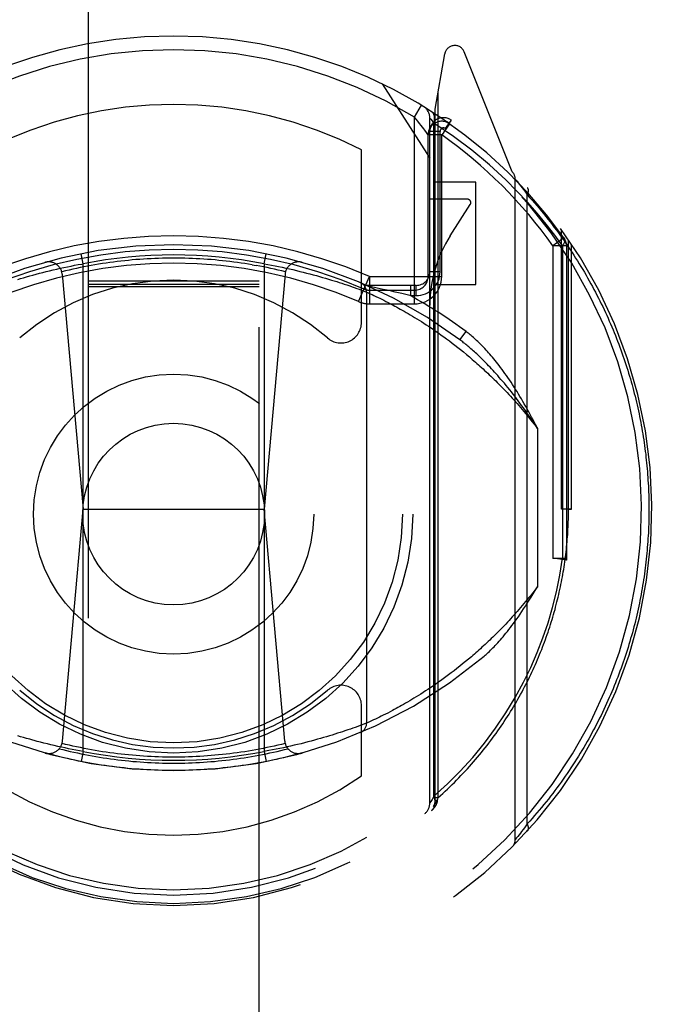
# Model space of a CAD drawing. Header units: inches. Extents: x 0 to 200, y 0 to 130.
# Tile 49 of 91: x 58.438 to 59.386, y 87.817 to 89.258. Entities that reach past the tile are written whole.
import ezdxf

# ---------------------------------------------------------------- set-up
doc = ezdxf.new("R2010")
doc.units = ezdxf.units.IN
doc.header["$LTSCALE"] = 11.011777
doc.header["$MEASUREMENT"] = 0
doc.linetypes.add('HIDDEN', pattern=[0.2, 0.1, -0.1])
doc.layers.get('0').update_dxf_attribs({"linetype": 'CONTINUOUS'})
doc.layers.add('DEFAULT_2', color=8, linetype='HIDDEN')
doc.layers.add('DIMENSIONS', color=7, linetype='CONTINUOUS')
doc.styles.get("Standard").update_dxf_attribs({"font": 'arial.ttf'})
doc.dimstyles.new('DIMSTYLE_1', dxfattribs={"dimtxt": 0.883298, "dimasz": 1.17773, "dimexe": 0.09, "dimexo": 0.07, "dimgap": 0.0375, "dimtad": 0, "dimtih": 1, "dimtoh": 1, "dimzin": 4, "dimdsep": 46, "dimtxsty": 'Standard', "dimblk": '_FILLED', "dimblk1": '_FILLED', "dimblk2": '_FILLED', "dimcen": 0.09, "dimazin": 1, "dimtfac": 1, "dimtofl": 0, "dimtmove": 0, "dimatfit": 3, "dimldrblk": '_FILLED', "dimfxl": 0, "dimtolj": 1, "dimtzin": 4, "dimarcsym": 0})

# ---------------------------------------------------------------- blocks, each defined once
blk = doc.blocks.new('_FILLED')
at = {"color": 0, "linetype": 'ByBlock'}
blk.add_solid([(0, 0), (-1, 0.2), (-1, -0.2)], dxfattribs=at)
blk = doc.blocks.new('*D13')
at = {"layer": 'DIMENSIONS', "color": 2, "linetype": 'Continuous'}
for p, q in [((57.8507, 72.5863), (55.5903, 72.5863)), ((61.4757, 72.5863), (63.8312, 72.5863))]:
    blk.add_line(p, q, dxfattribs=at)
at = {"layer": 'DIMENSIONS', "color": 2, "linetype": 'Continuous', "xscale": 1.1777301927, "yscale": 1.1777301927, "zscale": 1.1777301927}
blk.add_blockref('_FILLED', (57.8507, 72.5863), dxfattribs=at)
at = {"layer": 'DIMENSIONS', "color": 2, "linetype": 'Continuous', "xscale": 1.1777301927, "yscale": 1.1777301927, "zscale": 1.1777301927, "rotation": 180}
blk.add_blockref('_FILLED', (61.4757, 72.5863), dxfattribs=at)
at = {"layer": 'DIMENSIONS', "color": 2, "linetype": 'Continuous', "insert": (55.1486, 73.0279), "char_height": 0.8833, "width": 2.400337, "attachment_point": 3, "line_spacing_factor": 0.9}
blk.add_mtext('3.63', dxfattribs=at)

msp = doc.modelspace()

# ---------------------------------------------------------------- linework, layer by layer
at = {"layer": 'DEFAULT_2', "color": 8, "linetype": 'HIDDEN'}
for p, q in [((58.5382, 91.6855), (58.5382, 65.6836)), ((58.7882, 65.6836), (58.7882, 91.6855)), ((59.0599, 89.2083), (59.0457, 89.1277)), ((59.1588, 89.0358), (59.0886, 89.2113)), ((58.9682, 89.1645), (59.0382, 89.0556)), ((59.0501, 89.1526), (59.0501, 88.1192)), ((59.0157, 89.116), (59.0261, 89.1331)), ((59.0457, 89.1277), (59.0457, 88.1115)), ((59.0157, 88.8424), (59.0157, 89.116)), ((59.0382, 88.1114), (59.0382, 89.1145)), ((59.0386, 89.114), (59.0396, 89.1127)), ((59.0396, 89.1127), (59.0415, 89.1104)), ((59.0415, 89.1104), (59.0441, 89.1071)), ((59.0441, 88.1213), (59.0441, 89.1071)), ((59.0611, 89.0991), (59.0698, 89.1113)), ((59.0673, 89.1061), (59.0627, 89.1093)), ((59.0334, 89.0931), (59.0309, 89.0965)), ((59.0532, 89.095), (59.0382, 89.095)), ((59.0532, 88.8894), (59.0532, 89.095)), ((59.0661, 89.1045), (59.0591, 89.0946)), ((59.0357, 88.8824), (59.0357, 89.0898)), ((59.0557, 89.0898), (59.0357, 89.0898)), ((59.0557, 88.8824), (59.0557, 89.0898)), ((58.9382, 88.8151), (58.9382, 89.0677)), ((59.1057, 89.0206), (59.0457, 89.0206)), ((59.1057, 88.8706), (59.1057, 89.0206)), ((59.1632, 88.0577), (59.1632, 89.0252)), ((59.1632, 89.0252), (59.1641, 89.0241)), ((59.1641, 89.0241), (59.1659, 89.0218)), ((59.1659, 89.0218), (59.1677, 89.0195)), ((59.1677, 89.0195), (59.1694, 89.0173)), ((59.1694, 89.0173), (59.1715, 89.0146)), ((59.1715, 89.0146), (59.1734, 89.0121)), ((59.1734, 89.0121), (59.1752, 89.0098)), ((59.1752, 89.0098), (59.1771, 89.0072)), ((59.1771, 89.0072), (59.1791, 89.0044)), ((59.0932, 88.9956), (59.0382, 88.9956)), ((59.1791, 89.0044), (59.1808, 89.0021)), ((59.1808, 88.0808), (59.1808, 89.0021)), ((59.068, 88.9419), (59.0974, 88.9879)), ((59.2307, 88.5415), (59.2307, 88.9513)), ((59.2345, 88.9389), (59.2182, 88.9274)), ((59.2413, 88.5415), (59.2413, 88.9362)), ((59.2182, 88.9274), (59.2182, 88.4697)), ((59.2382, 88.9274), (59.2182, 88.9274)), ((59.2324, 88.9274), (59.2324, 88.4698)), ((59.2382, 88.9274), (59.2382, 88.4698)), ((59.2457, 88.5415), (59.2457, 88.9297)), ((58.5307, 88.901), (58.5278, 88.9158)), ((58.7957, 88.901), (58.7986, 88.9158)), ((58.4718, 88.8884), (58.4768, 88.8896)), ((58.4768, 88.8896), (58.4818, 88.8908)), ((58.4818, 88.8908), (58.4869, 88.8921)), ((58.4869, 88.8921), (58.4921, 88.8932)), ((58.4921, 88.8932), (58.4973, 88.8944)), ((58.4973, 88.8944), (58.5025, 88.8955)), ((58.5025, 88.8955), (58.5078, 88.8966)), ((58.5078, 88.8966), (58.5131, 88.8977)), ((58.5131, 88.8977), (58.5183, 88.8988)), ((58.5183, 88.8988), (58.5236, 88.8998)), ((58.5307, 88.1869), (58.5307, 88.901)), ((58.7784, 88.8995), (58.7839, 88.8985)), ((58.7957, 88.901), (58.7957, 88.1869)), ((58.7957, 88.901), (58.801, 88.9001)), ((58.801, 88.9001), (58.8063, 88.8991)), ((58.8063, 88.8991), (58.8116, 88.8981)), ((58.8116, 88.8981), (58.8169, 88.897)), ((58.8169, 88.897), (58.8222, 88.8959)), ((58.8222, 88.8959), (58.8274, 88.8948)), ((58.8274, 88.8948), (58.8326, 88.8936)), ((58.8326, 88.8936), (58.8378, 88.8925)), ((58.8378, 88.8925), (58.8429, 88.8913)), ((58.8429, 88.8913), (58.848, 88.89)), ((58.848, 88.89), (58.853, 88.8888)), ((58.4351, 88.8782), (58.4393, 88.8794)), ((58.4393, 88.8794), (58.4436, 88.8807)), ((58.4436, 88.8807), (58.4481, 88.882)), ((58.4481, 88.882), (58.4526, 88.8833)), ((58.4526, 88.8833), (58.4573, 88.8846)), ((58.4573, 88.8846), (58.462, 88.8858)), ((58.462, 88.8858), (58.4669, 88.8871)), ((58.4669, 88.8871), (58.4718, 88.8884)), ((58.5001, 88.8857), (58.5307, 88.5415)), ((58.7882, 88.8755), (58.5382, 88.8755)), ((58.8263, 88.8857), (58.7957, 88.5415)), ((58.853, 88.8888), (58.8579, 88.8875)), ((58.8579, 88.8875), (58.8628, 88.8863)), ((58.8628, 88.8863), (58.8676, 88.885)), ((58.8676, 88.885), (58.8723, 88.8837)), ((58.8723, 88.8837), (58.8769, 88.8824)), ((58.8769, 88.8824), (58.8813, 88.8811)), ((58.8813, 88.8811), (58.8857, 88.8799)), ((58.8857, 88.8799), (58.89, 88.8786)), ((58.89, 88.8786), (58.8941, 88.8773)), ((58.8941, 88.8773), (58.8981, 88.8761)), ((58.8981, 88.8761), (58.902, 88.8749)), ((58.934, 88.8457), (58.9499, 88.8824)), ((58.9499, 88.8824), (58.9499, 88.8424)), ((58.95, 88.8824), (59.0557, 88.8824)), ((59.0532, 88.8894), (59.0382, 88.8894)), ((58.7882, 88.8705), (58.5382, 88.8705)), ((58.7882, 88.8673), (58.5382, 88.8673)), ((58.902, 88.8749), (58.9057, 88.8737)), ((58.9057, 88.8737), (58.9092, 88.8725)), ((58.9092, 88.8725), (58.9126, 88.8714)), ((58.9126, 88.8714), (58.9169, 88.87)), ((58.9169, 88.87), (58.921, 88.8686)), ((58.921, 88.8686), (58.9247, 88.8673)), ((58.9247, 88.8673), (58.9273, 88.8664)), ((58.9273, 88.8664), (58.9312, 88.865)), ((58.9312, 88.865), (58.9347, 88.8637)), ((58.9347, 88.8637), (58.9383, 88.8624)), ((58.9383, 88.8624), (58.9419, 88.861)), ((58.9419, 88.861), (58.9454, 88.8597)), ((59.0182, 88.8694), (58.9457, 88.8694)), ((58.9611, 88.8655), (58.9487, 88.8681)), ((58.9499, 88.8624), (59.0157, 88.8624)), ((58.9699, 88.8636), (58.9611, 88.8655)), ((58.9786, 88.8617), (58.9699, 88.8636)), ((58.9875, 88.8596), (58.9786, 88.8617)), ((59.0097, 88.8694), (59.0097, 88.8544)), ((59.0182, 88.8544), (59.0182, 88.8694)), ((59.0457, 88.8706), (59.1057, 88.8706)), ((58.9454, 88.8597), (58.9457, 88.8596)), ((58.9457, 88.8596), (58.9457, 88.2284)), ((58.9457, 88.8596), (58.9482, 88.8585)), ((58.9482, 88.8585), (58.9511, 88.8571)), ((58.9511, 88.8571), (58.9538, 88.8559)), ((58.9538, 88.8559), (58.9563, 88.8547)), ((58.9563, 88.8547), (58.9592, 88.8533)), ((58.9592, 88.8533), (58.9624, 88.8518)), ((58.9624, 88.8518), (58.965, 88.8505)), ((58.965, 88.8505), (58.9678, 88.8491)), ((58.9678, 88.8491), (58.9708, 88.8476)), ((58.9708, 88.8476), (58.974, 88.846)), ((58.9971, 88.8574), (58.9875, 88.8596)), ((59.0069, 88.8551), (58.9971, 88.8574)), ((59.0097, 88.8544), (59.0069, 88.8551)), ((59.0097, 88.8544), (59.0182, 88.8544)), ((58.9499, 88.8424), (59.0157, 88.8424)), ((58.974, 88.846), (58.9773, 88.8443)), ((58.9773, 88.8443), (58.9808, 88.8425)), ((58.9808, 88.8425), (58.9844, 88.8406)), ((58.9844, 88.8406), (58.987, 88.8392)), ((58.987, 88.8392), (58.9896, 88.8378)), ((58.9896, 88.8378), (58.9922, 88.8363)), ((58.9922, 88.8363), (58.995, 88.8348)), ((58.995, 88.8348), (58.9978, 88.8332)), ((58.9978, 88.8332), (59.0006, 88.8316)), ((59.0006, 88.8316), (59.0036, 88.8299)), ((59.0036, 88.8299), (59.0066, 88.8281)), ((59.0066, 88.8281), (59.0096, 88.8263)), ((59.0096, 88.8263), (59.0128, 88.8244)), ((59.0128, 88.8244), (59.016, 88.8225)), ((59.016, 88.8225), (59.0192, 88.8205)), ((59.0192, 88.8205), (59.0225, 88.8184)), ((59.0225, 88.8184), (59.0259, 88.8163)), ((59.0259, 88.8163), (59.0294, 88.8141)), ((59.0294, 88.8141), (59.0328, 88.8118)), ((59.0328, 88.8118), (59.0364, 88.8095)), ((59.0364, 88.8095), (59.04, 88.8071)), ((59.04, 88.8071), (59.0437, 88.8046)), ((59.0437, 88.8046), (59.0474, 88.802)), ((59.0474, 88.802), (59.0512, 88.7994)), ((59.0512, 88.7994), (59.055, 88.7967)), ((59.055, 88.7967), (59.0589, 88.7939)), ((59.0589, 88.7939), (59.0628, 88.791)), ((59.0628, 88.791), (59.0668, 88.788)), ((59.0822, 88.7897), (59.0912, 88.8017)), ((59.0668, 88.788), (59.0708, 88.785)), ((59.0708, 88.785), (59.0749, 88.7818)), ((59.0749, 88.7818), (59.079, 88.7786)), ((59.079, 88.7786), (59.0832, 88.7753)), ((59.0832, 88.7753), (59.0874, 88.7719)), ((59.0874, 88.7719), (59.0917, 88.7683)), ((59.1957, 88.6599), (59.1957, 88.4281)), ((58.5006, 88.2022), (58.5307, 88.5415)), ((58.5307, 88.5415), (58.7957, 88.5415)), ((58.8259, 88.2022), (58.7957, 88.5415)), ((59.2457, 88.5415), (59.2307, 88.5415)), ((59.2413, 88.5415), (59.2457, 88.5415)), ((59.2182, 88.4698), (59.2382, 88.4698)), ((59.238, 88.4671), (59.2182, 88.4698)), ((59.2382, 88.4698), (59.238, 88.4671)), ((59.0861, 88.315), (59.0819, 88.3116)), ((59.0904, 88.3185), (59.0861, 88.315)), ((59.0947, 88.3221), (59.0904, 88.3185)), ((59.099, 88.3257), (59.0947, 88.3221)), ((59.0656, 88.299), (59.0616, 88.2961)), ((59.0696, 88.3021), (59.0656, 88.299)), ((59.0737, 88.3052), (59.0696, 88.3021)), ((59.0778, 88.3084), (59.0737, 88.3052)), ((59.0819, 88.3116), (59.0778, 88.3084)), ((59.0463, 88.2852), (59.0426, 88.2826)), ((59.0501, 88.2878), (59.0463, 88.2852)), ((59.0539, 88.2905), (59.0501, 88.2878)), ((59.0577, 88.2932), (59.0539, 88.2905)), ((59.0616, 88.2961), (59.0577, 88.2932)), ((59.0249, 88.271), (59.0216, 88.2689)), ((59.0284, 88.2732), (59.0249, 88.271)), ((59.0318, 88.2755), (59.0284, 88.2732)), ((59.0354, 88.2778), (59.0318, 88.2755)), ((59.039, 88.2802), (59.0354, 88.2778)), ((59.0426, 88.2826), (59.039, 88.2802)), ((58.9998, 88.2559), (58.9969, 88.2542)), ((59.0027, 88.2575), (58.9998, 88.2559)), ((59.0057, 88.2593), (59.0027, 88.2575)), ((59.0087, 88.2611), (59.0057, 88.2593)), ((59.0118, 88.2629), (59.0087, 88.2611)), ((59.015, 88.2649), (59.0118, 88.2629)), ((59.0183, 88.2669), (59.015, 88.2649)), ((59.0216, 88.2689), (59.0183, 88.2669)), ((58.9382, 88.1511), (58.9382, 88.2539)), ((58.9732, 88.2415), (58.9701, 88.24)), ((58.9765, 88.2432), (58.9732, 88.2415)), ((58.98, 88.245), (58.9765, 88.2432)), ((58.9836, 88.247), (58.98, 88.245)), ((58.9861, 88.2483), (58.9836, 88.247)), ((58.9887, 88.2497), (58.9861, 88.2483)), ((58.9914, 88.2512), (58.9887, 88.2497)), ((58.9941, 88.2527), (58.9914, 88.2512)), ((58.9969, 88.2542), (58.9941, 88.2527)), ((58.9426, 88.2272), (58.9393, 88.2259)), ((58.9457, 88.2284), (58.9426, 88.2272)), ((58.9498, 88.2302), (58.9471, 88.229)), ((58.9527, 88.2316), (58.9498, 88.2302)), ((58.9558, 88.233), (58.9527, 88.2316)), ((58.9586, 88.2343), (58.9558, 88.233)), ((58.9618, 88.2359), (58.9586, 88.2343)), ((58.9644, 88.2371), (58.9618, 88.2359)), ((58.9671, 88.2385), (58.9644, 88.2371)), ((58.9701, 88.24), (58.9671, 88.2385)), ((58.8994, 88.2123), (58.8954, 88.211)), ((58.9032, 88.2135), (58.8994, 88.2123)), ((58.9069, 88.2147), (58.9032, 88.2135)), ((58.9104, 88.2158), (58.9069, 88.2147)), ((58.9137, 88.2169), (58.9104, 88.2158)), ((58.918, 88.2184), (58.9137, 88.2169)), ((58.9219, 88.2197), (58.918, 88.2184)), ((58.9256, 88.221), (58.9219, 88.2197)), ((58.9289, 88.2222), (58.9256, 88.221)), ((58.9327, 88.2235), (58.9289, 88.2222)), ((58.936, 88.2247), (58.9327, 88.2235)), ((58.9393, 88.2259), (58.936, 88.2247)), ((58.4393, 88.2085), (58.4351, 88.2098)), ((58.4436, 88.2072), (58.4393, 88.2085)), ((58.4481, 88.206), (58.4436, 88.2072)), ((58.4526, 88.2047), (58.4481, 88.206)), ((58.4573, 88.2034), (58.4526, 88.2047)), ((58.4685, 88.2004), (58.4636, 88.2017)), ((58.4734, 88.1992), (58.4685, 88.2004)), ((58.4785, 88.1979), (58.4734, 88.1992)), ((58.4835, 88.1967), (58.4785, 88.1979)), ((58.8497, 88.1983), (58.8446, 88.1971)), ((58.8546, 88.1996), (58.8497, 88.1983)), ((58.8596, 88.2008), (58.8546, 88.1996)), ((58.8644, 88.2021), (58.8596, 88.2008)), ((58.8692, 88.2034), (58.8644, 88.2021)), ((58.8738, 88.2047), (58.8692, 88.2034)), ((58.8784, 88.206), (58.8738, 88.2047)), ((58.8828, 88.2072), (58.8784, 88.206)), ((58.8872, 88.2085), (58.8828, 88.2072)), ((58.8914, 88.2098), (58.8872, 88.2085)), ((58.8954, 88.211), (58.8914, 88.2098)), ((58.4886, 88.1955), (58.4835, 88.1967)), ((58.4938, 88.1943), (58.4886, 88.1955)), ((58.499, 88.1932), (58.4938, 88.1943)), ((58.5043, 88.192), (58.499, 88.1932)), ((58.5095, 88.191), (58.5043, 88.192)), ((58.5148, 88.1899), (58.5095, 88.191)), ((58.5201, 88.1889), (58.5148, 88.1899)), ((58.5254, 88.1879), (58.5201, 88.1889)), ((58.5307, 88.1869), (58.5254, 88.1879)), ((58.5307, 88.1869), (58.5278, 88.1722)), ((58.7957, 88.1869), (58.7986, 88.1722)), ((58.8081, 88.1892), (58.8028, 88.1882)), ((58.8134, 88.1902), (58.8081, 88.1892)), ((58.8187, 88.1913), (58.8134, 88.1902)), ((58.8239, 88.1924), (58.8187, 88.1913)), ((58.8292, 88.1936), (58.8239, 88.1924)), ((58.8343, 88.1947), (58.8292, 88.1936)), ((58.8395, 88.1959), (58.8343, 88.1947)), ((58.8446, 88.1971), (58.8395, 88.1959)), ((59.0414, 88.1167), (59.0396, 88.1136)), ((59.0441, 88.1213), (59.0414, 88.1167)), ((59.0501, 88.1192), (59.0457, 88.1192)), ((59.0491, 88.1153), (59.0457, 88.1153)), ((59.0457, 88.1116), (59.0457, 88.1115)), ((59.0489, 88.1134), (59.0487, 88.1127)), ((59.0491, 88.1153), (59.0489, 88.1134)), ((59.0501, 88.1192), (59.0491, 88.1153)), ((59.1726, 88.0698), (59.1708, 88.0674)), ((59.1747, 88.0726), (59.1726, 88.0698)), ((59.1766, 88.0751), (59.1747, 88.0726)), ((59.1786, 88.0778), (59.1766, 88.0751)), ((59.1808, 88.0808), (59.1786, 88.0778)), ((59.1633, 88.0579), (59.1632, 88.0577)), ((59.1652, 88.0602), (59.1633, 88.0579)), ((59.167, 88.0625), (59.1652, 88.0602)), ((59.1688, 88.0649), (59.167, 88.0625)), ((59.1708, 88.0674), (59.1688, 88.0649))]:
    msp.add_line(p, q, dxfattribs=at)
for points in [[(59.0441, 89.1071), (59.0448, 89.1098), (59.0452, 89.1124), (59.0452, 89.1149), (59.0449, 89.1173), (59.0443, 89.1194), (59.0434, 89.1212), (59.0422, 89.1228), (59.0407, 89.124)], [(59.0309, 89.0965), (59.0293, 89.0986), (59.0275, 89.1011), (59.0254, 89.1038), (59.0232, 89.1067), (59.0208, 89.1097), (59.0157, 89.116)], [(59.0382, 89.1145), (59.0383, 89.1144), (59.0386, 89.114)], [(59.1494, 89.0239), (59.1254, 89.0461), (59.0998, 89.0673), (59.0727, 89.0876), (59.0441, 89.1071)], [(59.0673, 89.1061), (59.0672, 89.106), (59.067, 89.1057), (59.0666, 89.1052), (59.0661, 89.1045)], [(59.0357, 89.0898), (59.0356, 89.0899), (59.0354, 89.0903), (59.0334, 89.0931)], [(59.0591, 89.0946), (59.0575, 89.0922), (59.0557, 89.0898)], [(59.2324, 88.9274), (59.221, 88.943), (59.2086, 88.9589), (59.1953, 88.9751), (59.181, 88.9913), (59.1657, 89.0076), (59.1494, 89.0239)], [(59.1808, 89.0021), (59.1809, 89.0024), (59.1811, 89.0026), (59.1812, 89.0029), (59.1813, 89.0031), (59.1814, 89.0034), (59.1815, 89.0036), (59.1816, 89.0039), (59.1817, 89.0041), (59.1818, 89.0044), (59.1819, 89.0046), (59.182, 89.0049), (59.1821, 89.0051), (59.1822, 89.0054), (59.1822, 89.0056), (59.1823, 89.0058), (59.1824, 89.0061), (59.1824, 89.0063), (59.1825, 89.0066), (59.1825, 89.0068), (59.1825, 89.007), (59.1826, 89.0072), (59.1826, 89.0075), (59.1826, 89.0077), (59.1826, 89.0079), (59.1826, 89.0081), (59.1826, 89.0084), (59.1826, 89.0086), (59.1826, 89.0088), (59.1826, 89.009), (59.1826, 89.0092), (59.1826, 89.0094), (59.1825, 89.0096), (59.1825, 89.0098), (59.1824, 89.01), (59.1824, 89.0102), (59.1823, 89.0103), (59.1823, 89.0105), (59.1822, 89.0107), (59.1822, 89.0109), (59.1821, 89.011), (59.182, 89.0112), (59.1819, 89.0114), (59.1818, 89.0115), (59.1817, 89.0117), (59.1816, 89.0118), (59.1815, 89.012), (59.1814, 89.0121), (59.1813, 89.0122)], [(59.1808, 89.0021), (59.1843, 88.9982), (59.1878, 88.9943), (59.1912, 88.9904), (59.1946, 88.9864), (59.198, 88.9825), (59.2013, 88.9785), (59.2046, 88.9745), (59.2078, 88.9705), (59.211, 88.9665), (59.2142, 88.9625), (59.2173, 88.9585), (59.2204, 88.9544), (59.2234, 88.9504), (59.2264, 88.9463), (59.2294, 88.9422), (59.2323, 88.9381), (59.2352, 88.9341), (59.238, 88.93), (59.2408, 88.9259), (59.2436, 88.9217), (59.2463, 88.9176), (59.249, 88.9135), (59.2516, 88.9094), (59.2543, 88.9052), (59.2568, 88.9011), (59.2594, 88.8969), (59.2619, 88.8928), (59.2644, 88.8886), (59.2668, 88.8844), (59.2692, 88.8803), (59.2715, 88.8761), (59.2739, 88.8719), (59.2761, 88.8677), (59.2784, 88.8635), (59.2806, 88.8593), (59.2828, 88.8551), (59.2849, 88.8509), (59.287, 88.8467), (59.2891, 88.8425), (59.2912, 88.8383), (59.2932, 88.8341), (59.2952, 88.8299), (59.2971, 88.8257), (59.299, 88.8214), (59.3009, 88.8172), (59.3027, 88.813), (59.3045, 88.8088), (59.3063, 88.8045), (59.308, 88.8003), (59.3098, 88.7961), (59.3114, 88.7918), (59.3131, 88.7876), (59.3147, 88.7834), (59.3163, 88.7791), (59.3178, 88.7749), (59.3194, 88.7706), (59.3208, 88.7664), (59.3223, 88.7622), (59.3237, 88.7579), (59.3251, 88.7537), (59.3265, 88.7494), (59.3278, 88.7452), (59.3291, 88.7409), (59.3304, 88.7367), (59.3317, 88.7325), (59.3329, 88.7282), (59.3341, 88.724), (59.3352, 88.7197), (59.3364, 88.7155), (59.3375, 88.7112), (59.3385, 88.707), (59.3396, 88.7028), (59.3406, 88.6985), (59.3416, 88.6943), (59.3425, 88.69), (59.3435, 88.6858), (59.3444, 88.6815), (59.3452, 88.6773), (59.3461, 88.6731), (59.3469, 88.6688), (59.3477, 88.6646), (59.3484, 88.6603), (59.3492, 88.6561), (59.3499, 88.6519), (59.3506, 88.6476), (59.3512, 88.6434), (59.3518, 88.6391), (59.3524, 88.6349), (59.353, 88.6307), (59.3535, 88.6264), (59.3541, 88.6222), (59.3545, 88.6179), (59.355, 88.6137), (59.3554, 88.6095), (59.3559, 88.6052), (59.3562, 88.601), (59.3566, 88.5967), (59.3569, 88.5925), (59.3572, 88.5882), (59.3575, 88.584), (59.3578, 88.5798), (59.358, 88.5755), (59.3582, 88.5713), (59.3583, 88.567), (59.3585, 88.5628), (59.3586, 88.5585), (59.3587, 88.5543), (59.3588, 88.55), (59.3588, 88.5457), (59.3588, 88.5415)], [(59.2345, 88.9389), (59.2353, 88.9375), (59.2355, 88.9358), (59.2354, 88.9339), (59.2348, 88.9318), (59.2338, 88.9296), (59.2324, 88.9274)], [(58.6632, 88.9093), (58.6577, 88.9093), (58.6522, 88.9092), (58.6467, 88.9091), (58.6412, 88.909), (58.6357, 88.9088), (58.6302, 88.9085), (58.6246, 88.9082), (58.6191, 88.9079), (58.6136, 88.9075), (58.6081, 88.9071), (58.6027, 88.9066), (58.5972, 88.9061), (58.5917, 88.9056), (58.5862, 88.905), (58.5807, 88.9043), (58.5753, 88.9036), (58.5698, 88.9029), (58.5643, 88.9021), (58.5589, 88.9013), (58.5534, 88.9004), (58.548, 88.8995), (58.5426, 88.8985), (58.5372, 88.8975), (58.5317, 88.8965), (58.5263, 88.8954), (58.5209, 88.8943), (58.5156, 88.8931), (58.5102, 88.8919), (58.5048, 88.8906), (58.4995, 88.8893)], [(58.7784, 88.8995), (58.773, 88.9004), (58.7676, 88.9013), (58.7621, 88.9021), (58.7566, 88.9029), (58.7512, 88.9036), (58.7457, 88.9043), (58.7402, 88.905), (58.7348, 88.9056), (58.7293, 88.9061), (58.7238, 88.9066), (58.7183, 88.9071), (58.7128, 88.9075), (58.7073, 88.9079), (58.7018, 88.9082), (58.6963, 88.9085), (58.6908, 88.9088), (58.6853, 88.909), (58.6798, 88.9091), (58.6742, 88.9092), (58.6687, 88.9093), (58.6632, 88.9093)], [(58.5236, 88.8998), (58.529, 88.9007), (58.5307, 88.901)], [(58.827, 88.8893), (58.8216, 88.8906), (58.8163, 88.8919), (58.8109, 88.8931), (58.8055, 88.8943), (58.8001, 88.8954), (58.7947, 88.8965), (58.7893, 88.8975), (58.7839, 88.8985)], [(59.1551, 88.7165), (59.1524, 88.7197), (59.1498, 88.7229), (59.1473, 88.726), (59.1448, 88.729), (59.1423, 88.7318), (59.1399, 88.7346), (59.1375, 88.7373), (59.1352, 88.7399), (59.1329, 88.7425), (59.1307, 88.7449), (59.1285, 88.7473), (59.1264, 88.7496), (59.1243, 88.7518), (59.1222, 88.754), (59.1202, 88.756), (59.1182, 88.7581), (59.1162, 88.76), (59.1143, 88.7619), (59.1124, 88.7638), (59.1105, 88.7656), (59.1087, 88.7673), (59.1069, 88.769), (59.1051, 88.7706), (59.1034, 88.7722), (59.1017, 88.7737), (59.1001, 88.7752), (59.0984, 88.7766), (59.0968, 88.778), (59.0952, 88.7793), (59.0937, 88.7806), (59.0922, 88.7819), (59.0907, 88.7831), (59.0892, 88.7843), (59.0877, 88.7855), (59.0863, 88.7866), (59.0849, 88.7877), (59.0836, 88.7887), (59.0822, 88.7897)], [(59.1615, 88.7206), (59.1592, 88.7241), (59.157, 88.7276), (59.1547, 88.731), (59.1525, 88.7343), (59.1503, 88.7374), (59.1482, 88.7405), (59.146, 88.7435), (59.1439, 88.7463), (59.1418, 88.7491), (59.1398, 88.7519), (59.1378, 88.7545), (59.1358, 88.757), (59.1338, 88.7595), (59.1318, 88.7619), (59.1299, 88.7642), (59.128, 88.7665), (59.1261, 88.7687), (59.1242, 88.7708), (59.1224, 88.7728), (59.1206, 88.7748), (59.1188, 88.7768), (59.117, 88.7786), (59.1152, 88.7805), (59.1135, 88.7822), (59.1118, 88.7839), (59.1101, 88.7856), (59.1084, 88.7872), (59.1067, 88.7887), (59.1051, 88.7902), (59.1035, 88.7917), (59.1019, 88.7931), (59.1003, 88.7945), (59.0987, 88.7958), (59.0972, 88.7971), (59.0957, 88.7983), (59.0942, 88.7995), (59.0927, 88.8006), (59.0912, 88.8017)], [(59.0917, 88.7683), (59.0961, 88.7647), (59.0982, 88.7629), (59.1004, 88.761), (59.1026, 88.7591), (59.1048, 88.7572), (59.1071, 88.7552), (59.1093, 88.7532), (59.1115, 88.7512), (59.1138, 88.7492), (59.1161, 88.7471), (59.1183, 88.745), (59.1206, 88.7429), (59.1229, 88.7407), (59.1252, 88.7385), (59.1276, 88.7363), (59.1299, 88.7341), (59.1322, 88.7318), (59.1346, 88.7295), (59.1369, 88.7271), (59.1393, 88.7248), (59.1417, 88.7223), (59.144, 88.7199), (59.1464, 88.7174), (59.1488, 88.7149), (59.1512, 88.7124), (59.1537, 88.7098), (59.1561, 88.7071), (59.1585, 88.7045), (59.161, 88.7018), (59.1634, 88.6991), (59.1659, 88.6963), (59.1683, 88.6935), (59.1708, 88.6906), (59.1733, 88.6877), (59.1757, 88.6848), (59.1782, 88.6818), (59.1807, 88.6788), (59.1832, 88.6758), (59.1857, 88.6727), (59.1882, 88.6695), (59.1907, 88.6664), (59.1932, 88.6631), (59.1957, 88.6599)], [(59.1957, 88.6599), (59.1936, 88.6641), (59.1914, 88.6683), (59.1893, 88.6724), (59.1871, 88.6764), (59.185, 88.6804), (59.1829, 88.6844), (59.1807, 88.6882), (59.1786, 88.692), (59.1765, 88.6958), (59.1743, 88.6995), (59.1722, 88.7032), (59.1701, 88.7068), (59.1679, 88.7103), (59.1658, 88.7138), (59.1637, 88.7172), (59.1615, 88.7206)], [(59.1957, 88.6599), (59.1931, 88.6639), (59.1905, 88.6678), (59.1879, 88.6717), (59.1853, 88.6755), (59.1828, 88.6792), (59.1802, 88.6829), (59.1776, 88.6865), (59.1751, 88.6901), (59.1726, 88.6936), (59.17, 88.697), (59.1675, 88.7004), (59.165, 88.7037), (59.1625, 88.707), (59.16, 88.7102), (59.1575, 88.7134), (59.1551, 88.7165)], [(59.0501, 88.1192), (59.0536, 88.1223), (59.0571, 88.1255), (59.0606, 88.1287), (59.064, 88.1319), (59.0674, 88.1351), (59.0708, 88.1384), (59.0741, 88.1417), (59.0774, 88.1449), (59.0806, 88.1482), (59.0838, 88.1516), (59.0869, 88.1549), (59.0901, 88.1582), (59.0932, 88.1616), (59.0962, 88.165), (59.0992, 88.1683), (59.1022, 88.1717), (59.1051, 88.1751), (59.108, 88.1786), (59.1109, 88.182), (59.1137, 88.1854), (59.1165, 88.1889), (59.1193, 88.1924), (59.122, 88.1958), (59.1247, 88.1993), (59.1273, 88.2028), (59.1299, 88.2063), (59.1325, 88.2098), (59.1351, 88.2133), (59.1376, 88.2169), (59.14, 88.2204), (59.1425, 88.2239), (59.1449, 88.2275), (59.1472, 88.231), (59.1496, 88.2346), (59.1519, 88.2382), (59.1541, 88.2417), (59.1564, 88.2453), (59.1586, 88.2489), (59.1608, 88.2525), (59.1629, 88.2561), (59.165, 88.2597), (59.1671, 88.2633), (59.1691, 88.2669), (59.1711, 88.2705), (59.1731, 88.2741), (59.175, 88.2778), (59.1769, 88.2814), (59.1788, 88.285), (59.1806, 88.2886), (59.1825, 88.2923), (59.1842, 88.2959), (59.186, 88.2996), (59.1877, 88.3032), (59.1894, 88.3069), (59.1911, 88.3105), (59.1927, 88.3141), (59.1943, 88.3178), (59.1959, 88.3215), (59.1974, 88.3251), (59.1989, 88.3288), (59.2004, 88.3324), (59.2019, 88.3361), (59.2033, 88.3398), (59.2047, 88.3434), (59.2061, 88.3471), (59.2074, 88.3507), (59.2087, 88.3544), (59.21, 88.3581), (59.2113, 88.3617), (59.2125, 88.3654), (59.2137, 88.3691), (59.2149, 88.3727), (59.216, 88.3764), (59.2171, 88.3801), (59.2182, 88.3837), (59.2193, 88.3874), (59.2203, 88.3911), (59.2214, 88.3947), (59.2223, 88.3984), (59.2233, 88.4021), (59.2242, 88.4058), (59.2251, 88.4094), (59.226, 88.4131), (59.2269, 88.4168), (59.2277, 88.4204), (59.2285, 88.4241), (59.2293, 88.4278), (59.2301, 88.4314), (59.2308, 88.4351), (59.2315, 88.4388), (59.2322, 88.4424), (59.2328, 88.4461), (59.2335, 88.4498), (59.2341, 88.4534), (59.2346, 88.4571), (59.2352, 88.4608), (59.2357, 88.4644), (59.2362, 88.4681), (59.2367, 88.4718), (59.2372, 88.4754), (59.2376, 88.4791), (59.238, 88.4828), (59.2384, 88.4864), (59.2388, 88.4901), (59.2391, 88.4938), (59.2394, 88.4974), (59.2397, 88.5011), (59.24, 88.5048), (59.2402, 88.5084), (59.2404, 88.5121), (59.2406, 88.5158), (59.2408, 88.5194), (59.2409, 88.5231), (59.2411, 88.5268), (59.2412, 88.5305), (59.2412, 88.5342), (59.2413, 88.5378), (59.2413, 88.5415)], [(59.3588, 88.5415), (59.3588, 88.5372), (59.3588, 88.5329), (59.3587, 88.5286), (59.3586, 88.5243), (59.3585, 88.52), (59.3583, 88.5157), (59.3582, 88.5115), (59.358, 88.5072), (59.3577, 88.5029), (59.3575, 88.4986), (59.3572, 88.4943), (59.3569, 88.49), (59.3565, 88.4857), (59.3562, 88.4814), (59.3558, 88.4771), (59.3554, 88.4728), (59.3549, 88.4685), (59.3544, 88.4642), (59.3539, 88.4599), (59.3534, 88.4556), (59.3529, 88.4513), (59.3523, 88.447), (59.3517, 88.4427), (59.351, 88.4384), (59.3504, 88.4341), (59.3497, 88.4298), (59.3489, 88.4255), (59.3482, 88.4211), (59.3474, 88.4168), (59.3466, 88.4125), (59.3457, 88.4082), (59.3449, 88.4039), (59.344, 88.3996), (59.343, 88.3953), (59.3421, 88.391), (59.3411, 88.3867), (59.3401, 88.3823), (59.339, 88.378), (59.338, 88.3737), (59.3369, 88.3694), (59.3357, 88.3651), (59.3346, 88.3607), (59.3334, 88.3564), (59.3321, 88.3521), (59.3309, 88.3478), (59.3296, 88.3435), (59.3283, 88.3391), (59.3269, 88.3348), (59.3255, 88.3305), (59.3241, 88.3262), (59.3227, 88.3218), (59.3212, 88.3175), (59.3197, 88.3132), (59.3181, 88.3089), (59.3165, 88.3046), (59.3149, 88.3002), (59.3133, 88.2959), (59.3116, 88.2916), (59.3099, 88.2873), (59.3082, 88.2829), (59.3064, 88.2786), (59.3046, 88.2743), (59.3027, 88.27), (59.3009, 88.2657), (59.2989, 88.2614), (59.297, 88.2571), (59.295, 88.2528), (59.293, 88.2484), (59.2909, 88.2441), (59.2888, 88.2398), (59.2867, 88.2355), (59.2845, 88.2313), (59.2823, 88.227), (59.2801, 88.2227), (59.2778, 88.2184), (59.2755, 88.2141), (59.2732, 88.2098), (59.2708, 88.2056), (59.2684, 88.2013), (59.2659, 88.197), (59.2634, 88.1928), (59.2609, 88.1885), (59.2583, 88.1843), (59.2557, 88.18), (59.253, 88.1758), (59.2503, 88.1716), (59.2476, 88.1673), (59.2448, 88.1631), (59.242, 88.1589), (59.2392, 88.1547), (59.2363, 88.1505), (59.2334, 88.1463), (59.2304, 88.1421), (59.2274, 88.138), (59.2243, 88.1338), (59.2212, 88.1297), (59.2181, 88.1255), (59.2149, 88.1214), (59.2117, 88.1173), (59.2084, 88.1132), (59.2051, 88.1091), (59.2018, 88.105), (59.1984, 88.1009), (59.1949, 88.0969), (59.1915, 88.0929), (59.188, 88.0888), (59.1844, 88.0848), (59.1808, 88.0808)], [(59.1754, 88.2885), (59.1859, 88.31), (59.1953, 88.3316), (59.2037, 88.3533), (59.2112, 88.3753), (59.2178, 88.3978), (59.2236, 88.4209), (59.2284, 88.4449), (59.2324, 88.4698)], [(59.2324, 88.4698), (59.2341, 88.4693), (59.2355, 88.4688), (59.2366, 88.4684), (59.2374, 88.4679), (59.2379, 88.4675), (59.238, 88.4671)], [(59.1957, 88.4281), (59.1932, 88.4249), (59.1908, 88.4217), (59.1883, 88.4185), (59.1858, 88.4154), (59.1833, 88.4123), (59.1809, 88.4093), (59.1784, 88.4063), (59.1759, 88.4034), (59.1735, 88.4005), (59.171, 88.3976), (59.1686, 88.3948), (59.1662, 88.392), (59.1637, 88.3893), (59.1613, 88.3866), (59.1589, 88.3839), (59.1565, 88.3812), (59.1541, 88.3786), (59.1517, 88.3761), (59.1493, 88.3735), (59.1469, 88.371), (59.1445, 88.3686), (59.1422, 88.3661), (59.1398, 88.3637), (59.1375, 88.3614), (59.1351, 88.359), (59.1328, 88.3567), (59.1305, 88.3545), (59.1282, 88.3522), (59.1259, 88.35), (59.1236, 88.3478), (59.1213, 88.3457), (59.119, 88.3436), (59.1167, 88.3415), (59.1145, 88.3394), (59.1122, 88.3374), (59.11, 88.3354), (59.1078, 88.3334), (59.1056, 88.3314), (59.1034, 88.3295), (59.1012, 88.3276), (59.099, 88.3257)], [(59.1176, 88.3265), (59.119, 88.3277), (59.1206, 88.3291), (59.1221, 88.3305), (59.1237, 88.332), (59.1253, 88.3335), (59.127, 88.3351), (59.1287, 88.3368), (59.1304, 88.3385), (59.1322, 88.3403), (59.134, 88.3422), (59.1358, 88.3441), (59.1377, 88.3461), (59.1396, 88.3482), (59.1415, 88.3504), (59.1435, 88.3527), (59.1455, 88.355), (59.1475, 88.3575), (59.1496, 88.36), (59.1517, 88.3627), (59.1539, 88.3654), (59.1561, 88.3683), (59.1584, 88.3712), (59.1607, 88.3743), (59.163, 88.3775), (59.1654, 88.3809), (59.1679, 88.3843), (59.1704, 88.3879), (59.1729, 88.3917), (59.1755, 88.3956), (59.1782, 88.3996), (59.1809, 88.4039), (59.1837, 88.4083), (59.1866, 88.4129), (59.1896, 88.4178), (59.1926, 88.4228), (59.1957, 88.4281)], [(59.0441, 88.1213), (59.0639, 88.1393), (59.0828, 88.1582), (59.1009, 88.1782), (59.1181, 88.199), (59.1344, 88.221), (59.1495, 88.2434), (59.1632, 88.2659), (59.1754, 88.2885)], [(58.9471, 88.229), (58.9457, 88.2284), (58.9457, 88.2284)], [(58.4636, 88.2017), (58.4589, 88.203), (58.4573, 88.2034)], [(58.6632, 88.1786), (58.6577, 88.1786), (58.6522, 88.1787), (58.6467, 88.1788), (58.6412, 88.179), (58.6357, 88.1792), (58.6302, 88.1794), (58.6248, 88.1797), (58.6193, 88.18), (58.6138, 88.1804), (58.6083, 88.1808), (58.6028, 88.1813), (58.5973, 88.1818), (58.5919, 88.1824), (58.5864, 88.183), (58.5809, 88.1836), (58.5755, 88.1843), (58.57, 88.185), (58.5646, 88.1858), (58.5592, 88.1866), (58.5537, 88.1875), (58.5483, 88.1884), (58.5429, 88.1894), (58.5375, 88.1903), (58.5321, 88.1914), (58.5267, 88.1925), (58.5213, 88.1936), (58.5159, 88.1948), (58.5106, 88.196), (58.5052, 88.1972), (58.4999, 88.1985)], [(58.8265, 88.1985), (58.8212, 88.1972), (58.8159, 88.196), (58.8105, 88.1948), (58.8051, 88.1936), (58.7997, 88.1925), (58.7943, 88.1914), (58.7889, 88.1903), (58.7835, 88.1894), (58.7781, 88.1884), (58.7727, 88.1875), (58.7673, 88.1866), (58.7618, 88.1858), (58.7564, 88.185), (58.7509, 88.1843), (58.7455, 88.1836), (58.74, 88.183), (58.7346, 88.1824), (58.7291, 88.1818), (58.7236, 88.1813), (58.7181, 88.1808), (58.7127, 88.1804), (58.7072, 88.18), (58.7017, 88.1797), (58.6962, 88.1794), (58.6907, 88.1792), (58.6852, 88.179), (58.6797, 88.1788), (58.6742, 88.1787), (58.6687, 88.1786), (58.6632, 88.1786)], [(58.8512, 88.1847), (58.8458, 88.1832), (58.8404, 88.1818), (58.8349, 88.1804), (58.8295, 88.179), (58.8241, 88.1777), (58.8186, 88.1764), (58.8132, 88.1752), (58.8077, 88.174), (58.8022, 88.1729), (58.7967, 88.1718), (58.7912, 88.1708), (58.7857, 88.1698), (58.7802, 88.1688), (58.7747, 88.1679), (58.7691, 88.167), (58.7636, 88.1662), (58.7581, 88.1654), (58.7525, 88.1647), (58.747, 88.164), (58.7414, 88.1634), (58.7358, 88.1628), (58.7303, 88.1622), (58.7247, 88.1617), (58.7191, 88.1612), (58.7135, 88.1608), (58.708, 88.1604), (58.7024, 88.1601), (58.6968, 88.1598), (58.6912, 88.1595), (58.6856, 88.1593), (58.68, 88.1592), (58.6744, 88.1591), (58.6688, 88.159), (58.6632, 88.159), (58.6576, 88.159), (58.652, 88.1591), (58.6464, 88.1592), (58.6408, 88.1593), (58.6352, 88.1595), (58.6297, 88.1598), (58.6241, 88.1601), (58.6185, 88.1604), (58.6129, 88.1608), (58.6073, 88.1612), (58.6017, 88.1617), (58.5962, 88.1622), (58.5906, 88.1628), (58.585, 88.1634), (58.5795, 88.164), (58.5739, 88.1647), (58.5684, 88.1654), (58.5628, 88.1662), (58.5573, 88.167), (58.5518, 88.1679), (58.5462, 88.1688), (58.5407, 88.1698), (58.5352, 88.1708), (58.5297, 88.1718), (58.5242, 88.1729), (58.5188, 88.174), (58.5133, 88.1752), (58.5078, 88.1764), (58.5024, 88.1777), (58.4969, 88.179), (58.4915, 88.1804), (58.4861, 88.1818), (58.4807, 88.1832), (58.4753, 88.1847)], [(58.4959, 88.191), (58.5012, 88.1896), (58.5065, 88.1883), (58.5118, 88.1871), (58.5171, 88.1859), (58.5225, 88.1847), (58.5278, 88.1836), (58.5332, 88.1825), (58.5385, 88.1815), (58.5439, 88.1805), (58.5493, 88.1795), (58.5547, 88.1786), (58.56, 88.1778), (58.5654, 88.1769), (58.5708, 88.1762), (58.5762, 88.1754), (58.5817, 88.1747), (58.5871, 88.1741), (58.5925, 88.1735), (58.5979, 88.173), (58.6033, 88.1724), (58.6088, 88.172), (58.6142, 88.1716), (58.6197, 88.1712), (58.6251, 88.1709), (58.6305, 88.1706), (58.636, 88.1703), (58.6414, 88.1701), (58.6469, 88.17), (58.6523, 88.1699), (58.6578, 88.1698), (58.6632, 88.1698), (58.6687, 88.1698), (58.6741, 88.1699), (58.6796, 88.17), (58.685, 88.1701), (58.6905, 88.1703), (58.6959, 88.1706), (58.7013, 88.1709), (58.7068, 88.1712), (58.7122, 88.1716), (58.7177, 88.172), (58.7231, 88.1724), (58.7285, 88.173), (58.7339, 88.1735), (58.7394, 88.1741), (58.7448, 88.1747), (58.7502, 88.1754), (58.7556, 88.1762), (58.761, 88.1769), (58.7664, 88.1778), (58.7718, 88.1786), (58.7772, 88.1795), (58.7825, 88.1805), (58.7879, 88.1815), (58.7933, 88.1825), (58.7986, 88.1836), (58.804, 88.1847), (58.8093, 88.1859), (58.8146, 88.1871), (58.82, 88.1883), (58.8253, 88.1896), (58.8306, 88.191)], [(58.8028, 88.1882), (58.7975, 88.1872), (58.7957, 88.1869)], [(59.0396, 88.1136), (59.0385, 88.1119), (59.0383, 88.1115), (59.0382, 88.1114)], [(59.0487, 88.1127), (59.0487, 88.1125), (59.0486, 88.1122), (59.0485, 88.112), (59.0484, 88.1117), (59.0484, 88.1115), (59.0483, 88.1112), (59.0482, 88.111), (59.0481, 88.1108), (59.048, 88.1105), (59.0479, 88.1103), (59.0478, 88.1101), (59.0477, 88.1098), (59.0476, 88.1096), (59.0475, 88.1094), (59.0474, 88.1091), (59.0473, 88.1089), (59.0472, 88.1087), (59.0471, 88.1084), (59.047, 88.1082), (59.0468, 88.108), (59.0467, 88.1078), (59.0466, 88.1075), (59.0465, 88.1073), (59.0463, 88.1071), (59.0462, 88.1069), (59.0461, 88.1067), (59.0459, 88.1064), (59.0458, 88.1062), (59.0457, 88.106), (59.0455, 88.1058), (59.0454, 88.1056), (59.0452, 88.1054), (59.0451, 88.1052), (59.0449, 88.105), (59.0448, 88.1048), (59.0446, 88.1046), (59.0445, 88.1043), (59.0443, 88.1041), (59.0442, 88.1039), (59.044, 88.1037), (59.0438, 88.1036), (59.0437, 88.1034), (59.0435, 88.1032), (59.0433, 88.103), (59.0432, 88.1028), (59.043, 88.1026), (59.0428, 88.1024), (59.0427, 88.1022), (59.0425, 88.102), (59.0423, 88.1018), (59.0421, 88.1017), (59.0419, 88.1015), (59.0418, 88.1013), (59.0416, 88.1011), (59.0414, 88.101), (59.0412, 88.1008), (59.041, 88.1006), (59.0408, 88.1004), (59.0406, 88.1003), (59.0404, 88.1001)], [(59.043, 88.1061), (59.0441, 88.1073), (59.045, 88.1088), (59.0456, 88.1105), (59.0459, 88.1124), (59.0458, 88.1145), (59.0455, 88.1167), (59.0449, 88.1189), (59.0441, 88.1213)], [(59.0487, 88.1127), (59.0485, 88.1126), (59.0484, 88.1126), (59.0482, 88.1125), (59.048, 88.1124), (59.0479, 88.1123), (59.0477, 88.1122), (59.0475, 88.1121), (59.0474, 88.1121), (59.0472, 88.112), (59.0471, 88.1119), (59.047, 88.1118), (59.0468, 88.1117), (59.0467, 88.1116), (59.0466, 88.1115), (59.0465, 88.1115), (59.0464, 88.1114), (59.0463, 88.1113), (59.0462, 88.1112), (59.0461, 88.1111), (59.0461, 88.111), (59.046, 88.1109), (59.0459, 88.1108), (59.0459, 88.1107), (59.0458, 88.1106), (59.0458, 88.1105), (59.0457, 88.1104), (59.0457, 88.1103), (59.0457, 88.1102), (59.0457, 88.1101), (59.0456, 88.11)], [(59.0489, 88.1134), (59.0487, 88.1134), (59.0485, 88.1133), (59.0483, 88.1133), (59.0482, 88.1132), (59.048, 88.1132), (59.0478, 88.1131), (59.0477, 88.1131), (59.0475, 88.113), (59.0474, 88.113), (59.0472, 88.1129), (59.0471, 88.1128), (59.047, 88.1128), (59.0469, 88.1127), (59.0467, 88.1127), (59.0466, 88.1126), (59.0465, 88.1125), (59.0464, 88.1125), (59.0463, 88.1124), (59.0463, 88.1124), (59.0462, 88.1123), (59.0461, 88.1122), (59.046, 88.1122), (59.046, 88.1121), (59.0459, 88.1121), (59.0459, 88.112), (59.0458, 88.1119), (59.0458, 88.1119), (59.0458, 88.1118), (59.0457, 88.1117), (59.0457, 88.1117)], [(59.1813, 88.0707), (59.1814, 88.0709), (59.1815, 88.071), (59.1816, 88.0711), (59.1817, 88.0713), (59.1818, 88.0714), (59.1819, 88.0716), (59.182, 88.0718), (59.1821, 88.0719), (59.1822, 88.0721), (59.1822, 88.0723), (59.1823, 88.0724), (59.1823, 88.0726), (59.1824, 88.0728), (59.1824, 88.073), (59.1825, 88.0732), (59.1825, 88.0734), (59.1826, 88.0736), (59.1826, 88.0738), (59.1826, 88.074), (59.1826, 88.0742), (59.1826, 88.0744), (59.1826, 88.0746), (59.1826, 88.0748), (59.1826, 88.075), (59.1826, 88.0753), (59.1826, 88.0755), (59.1826, 88.0757), (59.1825, 88.0759), (59.1825, 88.0762), (59.1825, 88.0764), (59.1824, 88.0766), (59.1824, 88.0769), (59.1823, 88.0771), (59.1822, 88.0773), (59.1822, 88.0776), (59.1821, 88.0778), (59.182, 88.0781), (59.1819, 88.0783), (59.1818, 88.0786), (59.1817, 88.0788), (59.1816, 88.0791), (59.1815, 88.0793), (59.1814, 88.0796), (59.1813, 88.0798), (59.1812, 88.0801), (59.1811, 88.0803), (59.1809, 88.0806), (59.1808, 88.0808)]]:
    msp.add_lwpolyline(points, dxfattribs=at)
for radius in [0.35, 0.335, 0.205, 0.133]:
    msp.add_circle((58.6632, 88.5345), radius, dxfattribs=at)
for centre, radius, start, end in [((58.6632, 88.5345), 0.7, 35.2961, 144.7039), ((58.6632, 88.5345), 0.68, 58.7763, 121.2238), ((59.0747, 89.2057), 0.015, 21.8041, 170), ((58.6632, 88.5345), 0.6, 62.7204, 117.2796), ((59.0182, 89.1145), 0.02, 0, 58.5295), ((58.6632, 88.5415), 0.7, 125.5126, 54.4874), ((59.0557, 89.0898), 0.02, 54.7457, 180), ((59.0582, 89.095), 0.02, 54.4874, 180), ((58.6632, 88.5415), 0.685, 125.5126, 54.4874), ((59.0582, 89.095), 0.005, 54.4874, 180), ((58.6632, 88.5345), 0.68, 35.2961, 54.7467), ((59.1482, 89.0252), 0.015, 0, 44.9252), ((59.0932, 88.9906), 0.005, 327.3208, 90), ((58.6632, 88.222), 0.72, 66.5323, 113.4591), ((59.2262, 88.8404), 0.188, 147.3208, 180), ((59.2182, 88.9274), 0.02, 0, 35.2961), ((58.6632, 88.229), 0.7, 53.2319, 126.7681), ((58.6632, 88.222), 0.7, 66.536, 113.464), ((58.6632, 88.229), 0.685, 78.8469, 101.1531), ((58.6632, 88.222), 0.68, 66.5362, 113.464), ((58.4802, 88.8839), 0.02, 5.0796, 105.6131), ((58.8462, 88.8839), 0.02, 74.3869, 174.9204), ((58.6632, 88.5345), 0.3425, 48.8739, 131.1261), ((59.0157, 88.8824), 0.04, 270, 360), ((59.0157, 88.8824), 0.02, 270, 360), ((59.0182, 88.8894), 0.035, 270, 360), ((59.0182, 88.8894), 0.02, 270, 360), ((58.9307, 88.8596), 0.015, 0, 67.0137), ((58.9499, 88.8824), 0.02, 246.536, 270), ((58.6632, 88.229), 0.715, 53.2319, 61.0183), ((58.9499, 88.8824), 0.04, 246.5329, 270), ((58.9082, 88.8151), 0.03, 228.8739, 360), ((58.6632, 88.544), 0.5825, 180.2464, 359.7536), ((58.6632, 88.544), 0.5675, 180.2497, 359.7503), ((58.6632, 88.5445), 0.58, 187.6622, 352.3378), ((58.6632, 88.5445), 0.56, 187.6662, 352.3273), ((59.2182, 88.4698), 0.02, 352.3378, 360), ((58.6632, 88.859), 0.7, 229.529, 310.471), ((58.6632, 88.5345), 0.3425, 228.8739, 311.1261), ((58.9082, 88.2539), 0.03, 0, 131.1261), ((58.9307, 88.2284), 0.015, 292.9863, 360), ((58.4806, 88.2039), 0.02, 254.4248, 354.9204), ((58.8458, 88.2039), 0.02, 185.0796, 285.5752), ((58.6632, 88.859), 0.685, 258.8469, 281.1531), ((58.6632, 88.5445), 0.48, 235.0461, 304.9539), ((59.0182, 88.1114), 0.02, 309.3378, 359.9984), ((59.0307, 88.1115), 0.015, 310.3587, 360), ((59.1482, 88.0577), 0.015, 315.0748, 360)]:
    msp.add_arc(centre, radius, start, end, dxfattribs=at)

# ---------------------------------------------------------------- dimensions: what is measured, and where the dimension line sits
at = {"layer": 'DIMENSIONS', "color": 2, "linetype": 'Continuous'}
dim = msp.add_linear_dim(base=(61.4757176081, 72.5862751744), p1=(57.8507176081, 91.6379779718), p2=(61.4757176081, 34.3669779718), dimstyle='DIMSTYLE_1', dxfattribs=at)
dim.commit()
dim.dimension.update_dxf_attribs({"geometry": '*D13', "text_midpoint": (53.9472941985, 72.5813488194), "dimtype": 160})

doc.saveas('drawing.dxf')
